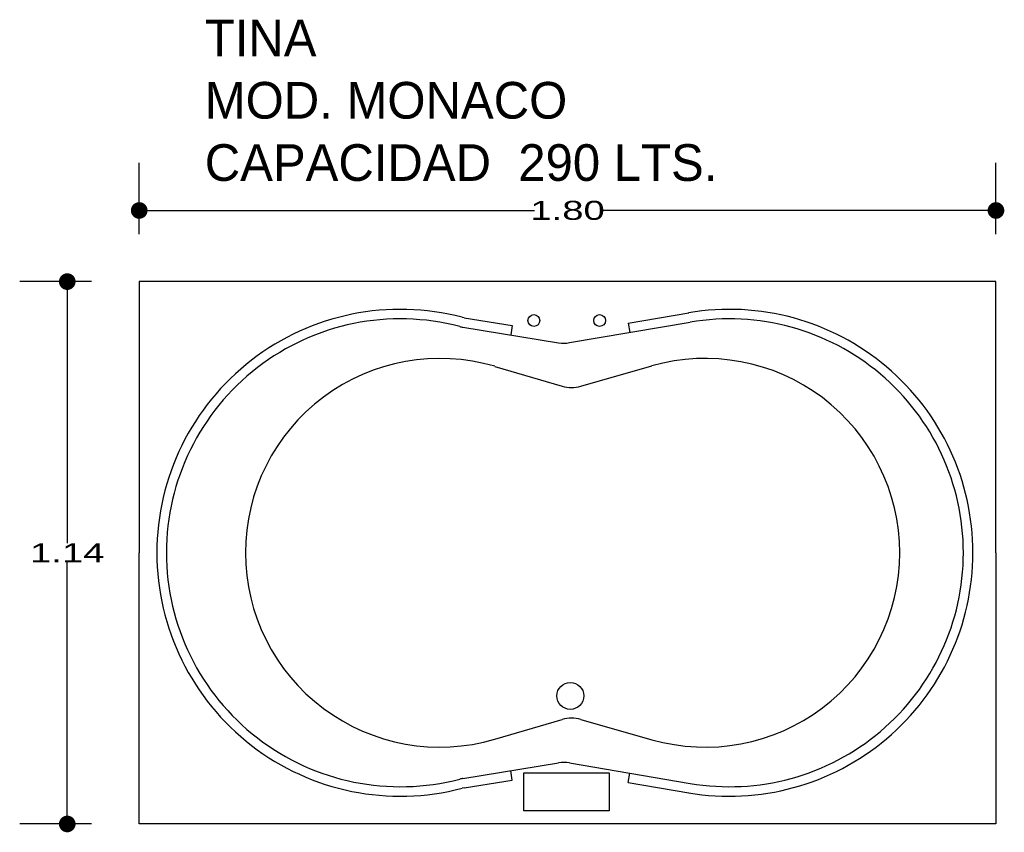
# Model space of a CAD drawing. Header units: millimetres. Extents: x 162.25 to 164.32, y 147.75 to 149.46.
import ezdxf

# ---------------------------------------------------------------- set-up
doc = ezdxf.new("R2010")
doc.units = ezdxf.units.MM
doc.layers.add('cotas', color=3, linetype='Continuous')
doc.layers.add('limies2', color=2, linetype='Continuous')
doc.styles.add('77', font='txt')
doc.styles.add('style1', font='ABALC.TTF', dxfattribs={"width": 1.5})
doc.dimstyles.new('cotas1', dxfattribs={"dimtxt": 0.04, "dimasz": 0.035, "dimexe": 0.1, "dimexo": 0.1, "dimgap": 0, "dimtad": 0, "dimtih": 1, "dimtoh": 1, "dimzin": 1, "dimdsep": 46, "dimtxsty": 'style1', "dimblk": 'DOT', "dimcen": 0.2, "dimadec": 0, "dimazin": 0, "dimtm": 1e-09, "dimtfac": 1, "dimtix": 1, "dimtmove": 0, "dimatfit": 3, "dimfxl": 0, "dimarcsym": 0})

# ---------------------------------------------------------------- blocks, each defined once
blk = doc.blocks.new('_Dot')
at = {"layer": 'limies2', "color": 0, "lineweight": -2}
blk.add_line((-0.5, 0), (-1, 0), dxfattribs=at)
at = {"layer": 'limies2', "color": 0, "const_width": 0.5}
blk.add_lwpolyline([(-0.25, 0, 1), (0.25, 0, 1)], format="xyb", close=True, dxfattribs=at)
blk = doc.blocks.new('*D2')
at = {"layer": 'cotas', "color": 0, "lineweight": -2}
for p, q in [((162.3976, 148.9112), (162.2464, 148.9112)), ((162.3464, 148.8762), (162.3464, 148.3613)), ((162.3464, 147.8062), (162.3464, 148.321)), ((162.3976, 147.7712), (162.2464, 147.7712))]:
    blk.add_line(p, q, dxfattribs=at)
at = {"layer": 'Defpoints', "color": 0}
for p in [(162.3464, 148.9112), (162.4976, 148.9112), (162.4976, 147.7712)]:
    blk.add_point(p, dxfattribs=at)
at = {"layer": 'cotas', "color": 0, "lineweight": -2, "xscale": 0.035, "yscale": 0.035, "zscale": 0.035}
for p, rotation in [((162.3464, 148.9112), 90), ((162.3464, 147.7712), 270)]:
    blk.add_blockref('_Dot', p, dxfattribs=dict(at, rotation=rotation))
at = {"layer": 'cotas', "color": 0, "insert": (162.3464, 148.3412), "char_height": 0.04, "attachment_point": 5, "style": 'style1'}
blk.add_mtext('1.14', dxfattribs=at)
blk = doc.blocks.new('*D1')
at = {"layer": 'cotas', "color": 0, "lineweight": -2}
for p, q in [((162.4976, 149.0112), (162.4976, 149.1607)), ((164.2976, 149.0112), (164.2976, 149.1607)), ((162.5326, 149.0607), (163.3284, 149.0607)), ((164.2626, 149.0607), (163.4669, 149.0607))]:
    blk.add_line(p, q, dxfattribs=at)
at = {"layer": 'Defpoints', "color": 0}
for p in [(162.4976, 149.0607), (162.4976, 148.9112), (164.2976, 148.9112)]:
    blk.add_point(p, dxfattribs=at)
at = {"layer": 'cotas', "color": 0, "lineweight": -2, "xscale": 0.035, "yscale": 0.035, "zscale": 0.035, "rotation": 180}
blk.add_blockref('_Dot', (162.4976, 149.0607), dxfattribs=at)
at = {"layer": 'cotas', "color": 0, "lineweight": -2, "xscale": 0.035, "yscale": 0.035, "zscale": 0.035}
blk.add_blockref('_Dot', (164.2976, 149.0607), dxfattribs=at)
at = {"layer": 'cotas', "color": 0, "insert": (163.3976, 149.0607), "char_height": 0.04, "attachment_point": 5, "style": 'style1'}
blk.add_mtext('1.80', dxfattribs=at)

msp = doc.modelspace()

# ---------------------------------------------------------------- linework, layer by layer
at = {"layer": 'limies2'}
for p, q in [((162.4976, 148.9112), (162.4976, 148.3412)), ((164.2976, 148.9112), (162.4976, 148.9112)), ((164.2976, 148.3412), (164.2976, 148.9112)), ((163.5252, 148.8241), (163.652, 148.8456)), ((163.1806, 148.8351), (163.1759, 148.8361)), ((163.1806, 148.8351), (163.2813, 148.8188)), ((163.4017, 148.7829), (163.6553, 148.8259)), ((163.5252, 148.8241), (163.5285, 148.8044)), ((163.1774, 148.8154), (163.3788, 148.7828)), ((163.2813, 148.8188), (163.2781, 148.7991)), ((163.2444, 148.7331), (163.3863, 148.6914)), ((163.4253, 148.6913), (163.5748, 148.734)), ((162.4976, 147.7712), (162.4976, 148.3412)), ((164.2976, 148.3412), (164.2976, 147.7712)), ((163.2444, 147.9492), (163.3863, 147.9909)), ((163.4253, 147.9911), (163.5748, 147.9484)), ((163.1774, 147.8669), (163.3788, 147.8995)), ((163.4017, 147.8994), (163.6553, 147.8564)), ((163.2813, 147.8635), (163.2781, 147.8832)), ((163.5252, 147.8582), (163.5285, 147.8779)), ((163.1806, 147.8472), (163.2813, 147.8635)), ((163.5252, 147.8582), (163.652, 147.8367)), ((163.1806, 147.8472), (163.1759, 147.8462)), ((164.2976, 147.7712), (162.4976, 147.7712))]:
    msp.add_line(p, q, dxfattribs=at)
msp.add_lwpolyline([(163.3055, 147.8784), (163.4848, 147.8784), (163.4848, 147.7986), (163.3055, 147.7986)], close=True, dxfattribs=at)
for centre, radius in [((163.3267, 148.8294), 0.0124), ((163.4648, 148.8294), 0.0124), ((163.4033, 148.0404), 0.0283)]:
    msp.add_circle(centre, radius, dxfattribs=at)
for centre, radius, start, end in [((163.0463, 148.3412), 0.5117, 75.323, 180), ((163.7375, 148.3412), 0.5117, 0, 99.6329), ((163.0463, 148.3412), 0.4917, 75.323, 180), ((163.7375, 148.3412), 0.4917, 0, 99.6329), ((163.1886, 148.8845), 0.07, 255.323, 260.8104), ((163.39, 148.8519), 0.07, 260.8104, 279.6257), ((163.1293, 148.3412), 0.4085, 73.6323, 180), ((163.6869, 148.3412), 0.4085, 0, 105.9338), ((163.406, 148.7586), 0.07, 253.6323, 285.9338), ((163.0463, 148.3412), 0.5117, 180, 284.677), ((163.0463, 148.3412), 0.4917, 180, 284.677), ((163.1293, 148.3412), 0.4085, 180, 286.3677), ((163.6869, 148.3412), 0.4085, 254.0662, 0), ((163.7375, 148.3412), 0.5117, 260.3671, 0), ((163.7375, 148.3412), 0.4917, 260.3671, 0), ((163.406, 147.9237), 0.07, 74.0662, 106.3677), ((163.39, 147.8304), 0.07, 80.3743, 99.1896), ((163.1886, 147.7978), 0.07, 99.1896, 104.677)]:
    msp.add_arc(centre, radius, start, end, dxfattribs=at)

# ---------------------------------------------------------------- texts
at = {"layer": 'limies2', "style": '77'}
for s, height, p in [('TINA', 0.07708, (162.6353, 149.3847)), ('MOD. MONACO', 0.077085, (162.6353, 149.2538)), ('CAPACIDAD  290 LTS.', 0.077085, (162.6353, 149.1229))]:
    msp.add_text(s, height=height, dxfattribs=at).set_placement(p)

# ---------------------------------------------------------------- dimensions: what is measured, and where the dimension line sits
at = {"layer": 'cotas'}
dim = msp.add_linear_dim(base=(162.4976, 149.0607), p1=(164.2976, 148.9112), p2=(162.4976, 148.9112), dimstyle='cotas1', dxfattribs=at)
dim.commit()
dim.dimension.update_dxf_attribs({"geometry": '*D1', "text_midpoint": (163.3976, 149.0607)})
dim = msp.add_linear_dim(base=(162.3464, 148.9112), p1=(162.4976, 147.7712), p2=(162.4976, 148.9112), angle=90, dimstyle='cotas1', dxfattribs=at)
dim.commit()
dim.dimension.update_dxf_attribs({"geometry": '*D2', "text_midpoint": (162.3464, 148.3412)})

doc.saveas('drawing.dxf')
